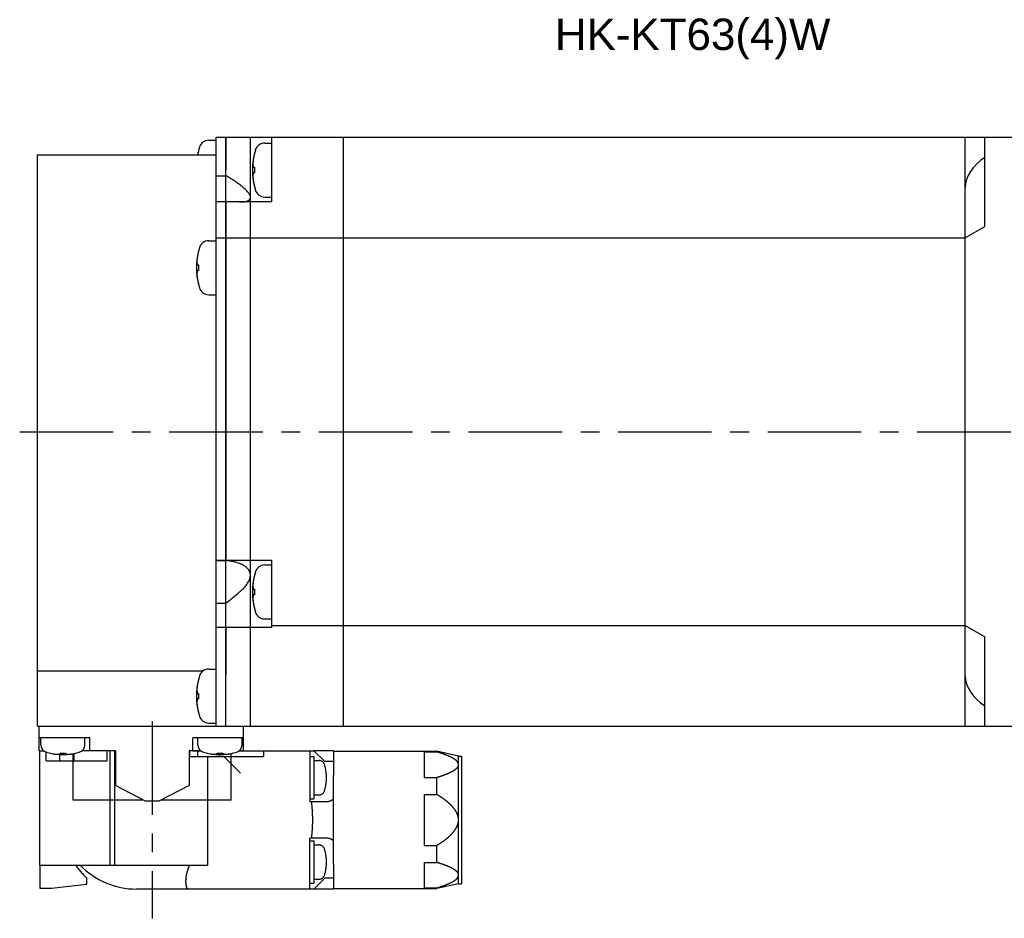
# Model space of a CAD drawing. Header units: millimetres. Extents: x 49 to 413, y 202 to 294.
# Tile 2 of 3: x 164 to 264, y 202 to 294. Entities that reach past the tile are written whole.
import ezdxf

# ---------------------------------------------------------------- set-up
doc = ezdxf.new("R2010")
doc.units = ezdxf.units.MM
doc.linetypes.add('CENTER', pattern=[50.8, 31.75, -6.35, 6.35, -6.35])
doc.linetypes.add('PHANTOM', pattern=[63.5, 31.75, -6.35, 6.35, -6.35, 6.35, -6.35])
for name, color, linetype in [('CTR', 2, 'CENTER'), ('PHANTOM', 3, 'PHANTOM'), ('TEXT', 5, 'Continuous')]:
    doc.layers.add(name, color=color, linetype=linetype)
doc.styles.get("Standard").update_dxf_attribs({"font": 'arial.ttf'})

msp = doc.modelspace()

# ---------------------------------------------------------------- linework, layer by layer
for p, q in [((183.8, 222), (183.8, 282)), ((183.8, 282), (187.3, 282)), ((184.8, 282), (184.8, 278.65)), ((184.8, 222), (184.8, 282)), ((187.3, 227.25), (187.3, 282)), ((187.3, 282), (196.8, 282)), ((189.5, 275.4), (189.5, 282)), ((196.8, 222), (196.8, 282)), ((196.8, 282), (269.1, 282)), ((260.1, 222), (260.1, 282)), ((262.1, 272.9), (262.1, 282)), ((183.06, 281.69), (183.8, 281.69)), ((188.76, 281.4), (189.5, 281.4)), ((165.6, 222), (165.6, 280.2)), ((165.6, 280.2), (183.8, 280.2)), ((182.02, 280.69), (182.02, 280.67)), ((187.72, 280.4), (187.72, 280.37)), ((187.6, 278.93), (187.72, 278.93)), ((187.72, 278.93), (187.72, 278.37)), ((183.8, 278.08), (184.8, 278.08)), ((187.3, 275.4), (187.3, 278.65)), ((187.72, 278.37), (187.6, 278.37)), ((187.72, 276.92), (187.72, 276.9)), ((188.76, 275.9), (189.5, 275.9)), ((187.3, 275.4), (183.8, 275.4)), ((184.8, 275.4), (184.8, 238.92)), ((189.5, 275.4), (187.3, 275.4)), ((260.1, 271.75), (262.1, 272.9)), ((183.06, 271.45), (183.8, 271.45)), ((183.8, 271.75), (260.1, 271.75)), ((182.02, 270.45), (182.02, 270.43)), ((181.9, 268.98), (182.02, 268.98)), ((182.02, 268.98), (182.02, 268.42)), ((182.02, 268.42), (181.9, 268.42)), ((182.02, 266.98), (182.02, 266.95)), ((183.06, 265.95), (183.8, 265.95)), ((183.8, 238.92), (187.3, 238.92)), ((183.8, 238.87), (184.8, 238.87)), ((187.3, 235.67), (187.3, 238.92)), ((187.3, 238.92), (189.5, 238.92)), ((189.5, 232.06), (189.5, 238.92)), ((188.76, 238.42), (189.5, 238.42)), ((187.72, 237.42), (187.72, 237.4)), ((187.6, 235.95), (187.72, 235.95)), ((187.72, 235.95), (187.72, 235.39)), ((187.72, 235.39), (187.6, 235.39)), ((183.8, 234.53), (184.8, 234.53)), ((187.72, 233.94), (187.72, 233.92)), ((188.76, 232.92), (189.5, 232.92)), ((187.3, 232.06), (183.8, 232.06)), ((184.8, 232.06), (184.8, 227.25)), ((189.5, 232.06), (187.3, 232.06)), ((189.5, 232.25), (196.8, 232.25)), ((196.8, 232.25), (260.1, 232.25)), ((260.1, 232.25), (262.1, 231.1)), ((262.1, 222), (262.1, 231.1)), ((183.06, 227.81), (183.8, 227.81)), ((165.6, 227.63), (182.5, 227.63)), ((182.02, 226.81), (182.02, 226.79)), ((187.3, 222), (187.3, 227.25)), ((181.9, 225.34), (182.02, 225.34)), ((182.02, 224.78), (181.9, 224.78)), ((182.02, 225.34), (182.02, 224.78)), ((182.02, 223.33), (182.02, 223.31)), ((165.6, 222), (269.1, 222)), ((165.8, 219.5), (165.8, 222)), ((183.06, 222.31), (183.8, 222.31)), ((186.6, 219.5), (186.6, 222)), ((170.95, 220.8), (165.8, 220.8)), ((165.95, 220.11), (165.95, 220.8)), ((170.45, 220.11), (170.45, 220.8)), ((170.95, 219.5), (170.95, 220.8)), ((181.45, 219.5), (181.45, 220.8)), ((186.6, 220.8), (181.45, 220.8)), ((181.95, 220.11), (181.95, 220.8)), ((186.45, 220.11), (186.45, 220.8)), ((165.8, 219.5), (166.23, 219.5)), ((166.9, 219.24), (166.93, 219.24)), ((167.92, 219.15), (167.92, 219.24)), ((167.92, 219.24), (168.48, 219.24)), ((168.48, 219.24), (168.48, 219.15)), ((169.25, 214.45), (169.25, 219.2)), ((169.47, 219.24), (169.5, 219.24)), ((173.55, 219.5), (170.17, 219.5)), ((173.55, 219.5), (173.55, 215.96)), ((181.05, 219.5), (181.05, 215.96)), ((182.23, 219.5), (181.05, 219.5)), ((182.9, 219.24), (182.93, 219.24)), ((183.92, 219.15), (183.92, 219.24)), ((183.92, 219.24), (184.48, 219.24)), ((184.48, 219.24), (184.48, 219.15)), ((185.35, 214.45), (185.35, 219.21)), ((185.47, 219.24), (185.5, 219.24)), ((186.6, 219.5), (186.17, 219.5)), ((176.61, 214.35), (173.55, 215.96)), ((181.05, 215.96), (177.99, 214.35)), ((176.42, 214.45), (169.25, 214.45)), ((177.99, 214.35), (176.61, 214.35)), ((185.35, 214.45), (178.18, 214.45))]:
    msp.add_line(p, q)
for centre, radius, start, end in [((188.8, 278.94), 7, 163.0422, 169.6373), ((183.06, 280.69), 1, 90, 163.0422), ((188.76, 280.4), 1, 90, 163.0422), ((188.8, 278.94), 6.99, 165.7013, 169.6351), ((194.5, 278.65), 7, 163.0422, 196.9578), ((194.5, 278.65), 6.99, 165.7013, 170.3879), ((194.5, 278.65), 6.99, 189.6121, 194.2987), ((188.76, 276.9), 1, 196.9578, 270), ((183.06, 270.45), 1, 90, 163.0422), ((188.8, 268.7), 7, 163.0422, 196.9578), ((188.8, 268.7), 6.99, 165.7013, 170.3879), ((188.8, 268.7), 6.99, 189.6121, 194.2987), ((183.06, 266.95), 1, 196.9578, 270), ((194.5, 235.67), 7, 163.0422, 196.9578), ((188.76, 237.42), 1, 90, 163.0422), ((194.5, 235.67), 6.99, 165.7013, 170.3879), ((133.08, 299.04), 82.69, 308.719, 309.9705), ((194.5, 235.67), 6.99, 189.6121, 194.2987), ((188.76, 233.92), 1, 196.9578, 270), ((183.06, 226.81), 1, 90, 163.0422), ((188.8, 225.06), 7, 163.0422, 196.9578), ((188.8, 225.06), 6.99, 165.7013, 170.3879), ((188.8, 225.06), 6.99, 189.6121, 194.2987), ((183.06, 223.31), 1, 196.9578, 270), ((166.75, 220.11), 0.8, 180, 253.8086), ((169.65, 220.11), 0.8, 286.1914, 0), ((182.75, 220.11), 0.8, 180, 253.8086), ((185.65, 220.11), 0.8, 286.1914, 0), ((168.2, 225.1), 6, 253.8086, 286.1914), ((168.2, 225.1), 5.99, 257.7714, 263.1989), ((168.2, 225.1), 5.99, 276.8011, 282.2286), ((184.2, 225.1), 6, 253.8086, 286.1914), ((184.2, 225.1), 5.99, 257.7714, 263.1989), ((184.2, 225.1), 5.99, 276.8011, 282.2286)]:
    msp.add_arc(centre, radius, start, end)
for centre, start_param, end_param in [((268.76, 276.75), 2.44777, 3.119119), ((268.76, 227.25), -3.119119, -2.44777)]:
    msp.add_ellipse(centre, major_axis=(8.66, 0), ratio=0.57735, start_param=start_param, end_param=end_param)
for points, knots in [([(187.6, 279.81), (187.6, 279.79), (187.6, 279.76), (187.59, 279.72), (187.59, 279.7), (187.59, 279.69), (187.59, 279.67), (187.58, 279.66), (187.58, 279.65), (187.58, 279.64), (187.58, 279.64), (187.58, 279.63), (187.58, 279.62), (187.58, 279.6), (187.58, 279.58), (187.57, 279.56), (187.57, 279.55), (187.57, 279.55), (187.57, 279.54), (187.57, 279.54), (187.57, 279.53), (187.57, 279.52), (187.57, 279.51), (187.57, 279.49), (187.57, 279.48), (187.57, 279.47), (187.56, 279.46), (187.56, 279.46), (187.56, 279.45), (187.56, 279.44), (187.56, 279.42), (187.56, 279.4), (187.56, 279.39), (187.56, 279.37), (187.56, 279.35), (187.56, 279.31), (187.55, 279.28), (187.55, 279.25)], [0, 0, 0, 0, 0.125, 0.1875, 0.21875, 0.25, 0.28125, 0.3125, 0.328125, 0.335938, 0.34375, 0.359375, 0.375, 0.40625, 0.4375, 0.46875, 0.484375, 0.492188, 0.5, 0.507812, 0.515625, 0.53125, 0.5625, 0.59375, 0.625, 0.640625, 0.65625, 0.664062, 0.671875, 0.6875, 0.71875, 0.75, 0.78125, 0.8125, 0.84375, 0.875, 1, 1, 1, 1]), ([(187.55, 279.25), (187.55, 279.24), (187.55, 279.22), (187.56, 279.2), (187.56, 279.18), (187.56, 279.17), (187.56, 279.16), (187.56, 279.16), (187.56, 279.15), (187.56, 279.15), (187.56, 279.14), (187.56, 279.14), (187.56, 279.13), (187.57, 279.12), (187.57, 279.11), (187.57, 279.1), (187.57, 279.09), (187.57, 279.09), (187.57, 279.08), (187.57, 279.07), (187.57, 279.07), (187.58, 279.06), (187.58, 279.05), (187.58, 279.05), (187.58, 279.04), (187.58, 279.04), (187.58, 279.03), (187.58, 279.03), (187.58, 279.01), (187.59, 278.99), (187.6, 278.96), (187.6, 278.94), (187.6, 278.93)], [0, 0, 0, 0, 0.125, 0.1875, 0.25, 0.28125, 0.3125, 0.328125, 0.335938, 0.34375, 0.359375, 0.375, 0.40625, 0.4375, 0.46875, 0.484375, 0.5, 0.515625, 0.53125, 0.5625, 0.59375, 0.625, 0.640625, 0.65625, 0.664062, 0.671875, 0.6875, 0.71875, 0.75, 0.8125, 0.875, 1, 1, 1, 1]), ([(187.3, 275.87), (187.3, 275.92), (187.29, 275.99), (187.25, 276.08), (187.21, 276.18), (187.13, 276.31), (187.01, 276.45), (186.87, 276.6), (186.71, 276.75), (186.55, 276.89), (186.31, 277.09), (186, 277.32), (185.61, 277.58), (185.21, 277.84), (184.94, 278), (184.8, 278.08)], [0, 0, 0, 0, 0.03949, 0.061506, 0.085061, 0.136424, 0.192608, 0.252481, 0.315092, 0.379735, 0.445893, 0.581335, 0.719491, 0.859263, 1, 1, 1, 1]), ([(187.6, 278.37), (187.6, 278.35), (187.6, 278.33), (187.59, 278.31), (187.59, 278.3), (187.59, 278.28), (187.58, 278.28), (187.58, 278.27), (187.58, 278.27), (187.58, 278.26), (187.58, 278.26), (187.58, 278.25), (187.58, 278.24), (187.58, 278.23), (187.57, 278.22), (187.57, 278.21), (187.57, 278.21), (187.57, 278.2), (187.57, 278.2), (187.57, 278.19), (187.57, 278.18), (187.57, 278.17), (187.57, 278.17), (187.56, 278.16), (187.56, 278.16), (187.56, 278.16), (187.56, 278.15), (187.56, 278.14), (187.56, 278.13), (187.56, 278.11), (187.56, 278.08), (187.55, 278.06), (187.55, 278.04)], [0, 0, 0, 0, 0.125, 0.1875, 0.25, 0.28125, 0.3125, 0.328125, 0.335938, 0.34375, 0.359375, 0.375, 0.40625, 0.4375, 0.46875, 0.484375, 0.5, 0.515625, 0.53125, 0.5625, 0.59375, 0.625, 0.640625, 0.65625, 0.664062, 0.671875, 0.6875, 0.71875, 0.75, 0.8125, 0.875, 1, 1, 1, 1]), ([(187.55, 278.04), (187.55, 278.02), (187.55, 277.99), (187.56, 277.95), (187.56, 277.93), (187.56, 277.91), (187.56, 277.9), (187.56, 277.89), (187.56, 277.88), (187.56, 277.87), (187.56, 277.86), (187.56, 277.86), (187.56, 277.84), (187.56, 277.83), (187.57, 277.81), (187.57, 277.79), (187.57, 277.78), (187.57, 277.77), (187.57, 277.77), (187.57, 277.76), (187.57, 277.76), (187.57, 277.75), (187.57, 277.74), (187.57, 277.72), (187.58, 277.71), (187.58, 277.7), (187.58, 277.69), (187.58, 277.69), (187.58, 277.68), (187.58, 277.67), (187.58, 277.65), (187.58, 277.63), (187.59, 277.61), (187.59, 277.59), (187.59, 277.57), (187.6, 277.53), (187.6, 277.5), (187.6, 277.48)], [0, 0, 0, 0, 0.125, 0.1875, 0.21875, 0.25, 0.28125, 0.3125, 0.328125, 0.335938, 0.34375, 0.359375, 0.375, 0.40625, 0.4375, 0.46875, 0.484375, 0.492188, 0.5, 0.507812, 0.515625, 0.53125, 0.5625, 0.59375, 0.625, 0.640625, 0.65625, 0.664062, 0.671875, 0.6875, 0.71875, 0.75, 0.78125, 0.8125, 0.84375, 0.875, 1, 1, 1, 1]), ([(186.2, 275.4), (186.26, 275.4), (186.4, 275.4), (186.59, 275.41), (186.77, 275.44), (186.94, 275.48), (187.06, 275.53), (187.15, 275.59), (187.2, 275.63), (187.24, 275.68), (187.28, 275.74), (187.3, 275.81), (187.3, 275.85), (187.3, 275.87)], [0, 0, 0, 0, 0.154494, 0.302375, 0.442209, 0.572323, 0.691128, 0.746176, 0.798541, 0.848843, 0.898164, 0.947996, 1, 1, 1, 1]), ([(181.9, 269.87), (181.9, 269.85), (181.9, 269.82), (181.89, 269.78), (181.89, 269.76), (181.89, 269.75), (181.89, 269.73), (181.88, 269.72), (181.88, 269.71), (181.88, 269.7), (181.88, 269.7), (181.88, 269.69), (181.88, 269.68), (181.88, 269.66), (181.88, 269.64), (181.87, 269.62), (181.87, 269.61), (181.87, 269.61), (181.87, 269.6), (181.87, 269.6), (181.87, 269.59), (181.87, 269.58), (181.87, 269.57), (181.87, 269.55), (181.87, 269.54), (181.87, 269.53), (181.86, 269.52), (181.86, 269.52), (181.86, 269.51), (181.86, 269.5), (181.86, 269.48), (181.86, 269.46), (181.86, 269.44), (181.86, 269.42), (181.86, 269.41), (181.86, 269.37), (181.85, 269.33), (181.85, 269.31)], [0, 0, 0, 0, 0.125, 0.1875, 0.21875, 0.25, 0.28125, 0.3125, 0.328125, 0.335938, 0.34375, 0.359375, 0.375, 0.40625, 0.4375, 0.46875, 0.484375, 0.492188, 0.5, 0.507812, 0.515625, 0.53125, 0.5625, 0.59375, 0.625, 0.640625, 0.65625, 0.664062, 0.671875, 0.6875, 0.71875, 0.75, 0.78125, 0.8125, 0.84375, 0.875, 1, 1, 1, 1]), ([(181.85, 269.31), (181.85, 269.3), (181.85, 269.28), (181.86, 269.25), (181.86, 269.24), (181.86, 269.23), (181.86, 269.22), (181.86, 269.21), (181.86, 269.21), (181.86, 269.21), (181.86, 269.2), (181.86, 269.2), (181.86, 269.19), (181.87, 269.17), (181.87, 269.17), (181.87, 269.16), (181.87, 269.15), (181.87, 269.15), (181.87, 269.14), (181.87, 269.13), (181.87, 269.12), (181.88, 269.12), (181.88, 269.11), (181.88, 269.11), (181.88, 269.1), (181.88, 269.1), (181.88, 269.09), (181.88, 269.08), (181.88, 269.07), (181.89, 269.05), (181.9, 269.02), (181.9, 269), (181.9, 268.98)], [0, 0, 0, 0, 0.125, 0.1875, 0.25, 0.28125, 0.3125, 0.328125, 0.335938, 0.34375, 0.359375, 0.375, 0.40625, 0.4375, 0.46875, 0.484375, 0.5, 0.515625, 0.53125, 0.5625, 0.59375, 0.625, 0.640625, 0.65625, 0.664062, 0.671875, 0.6875, 0.71875, 0.75, 0.8125, 0.875, 1, 1, 1, 1]), ([(181.9, 268.42), (181.9, 268.41), (181.9, 268.39), (181.89, 268.37), (181.89, 268.36), (181.89, 268.34), (181.88, 268.34), (181.88, 268.33), (181.88, 268.33), (181.88, 268.32), (181.88, 268.32), (181.88, 268.31), (181.88, 268.3), (181.88, 268.29), (181.87, 268.28), (181.87, 268.27), (181.87, 268.27), (181.87, 268.26), (181.87, 268.26), (181.87, 268.25), (181.87, 268.24), (181.87, 268.23), (181.87, 268.23), (181.86, 268.22), (181.86, 268.22), (181.86, 268.22), (181.86, 268.21), (181.86, 268.2), (181.86, 268.19), (181.86, 268.17), (181.86, 268.14), (181.85, 268.11), (181.85, 268.1)], [0, 0, 0, 0, 0.125, 0.1875, 0.25, 0.28125, 0.3125, 0.328125, 0.335938, 0.34375, 0.359375, 0.375, 0.40625, 0.4375, 0.46875, 0.484375, 0.5, 0.515625, 0.53125, 0.5625, 0.59375, 0.625, 0.640625, 0.65625, 0.664062, 0.671875, 0.6875, 0.71875, 0.75, 0.8125, 0.875, 1, 1, 1, 1]), ([(181.85, 268.1), (181.85, 268.08), (181.85, 268.05), (181.86, 268.01), (181.86, 267.99), (181.86, 267.97), (181.86, 267.96), (181.86, 267.94), (181.86, 267.94), (181.86, 267.93), (181.86, 267.92), (181.86, 267.92), (181.86, 267.9), (181.86, 267.89), (181.87, 267.87), (181.87, 267.85), (181.87, 267.84), (181.87, 267.83), (181.87, 267.83), (181.87, 267.82), (181.87, 267.82), (181.87, 267.81), (181.87, 267.8), (181.87, 267.78), (181.88, 267.77), (181.88, 267.76), (181.88, 267.75), (181.88, 267.74), (181.88, 267.74), (181.88, 267.73), (181.88, 267.71), (181.88, 267.69), (181.89, 267.67), (181.89, 267.65), (181.89, 267.63), (181.9, 267.59), (181.9, 267.56), (181.9, 267.54)], [0, 0, 0, 0, 0.125, 0.1875, 0.21875, 0.25, 0.28125, 0.3125, 0.328125, 0.335938, 0.34375, 0.359375, 0.375, 0.40625, 0.4375, 0.46875, 0.484375, 0.492188, 0.5, 0.507812, 0.515625, 0.53125, 0.5625, 0.59375, 0.625, 0.640625, 0.65625, 0.664062, 0.671875, 0.6875, 0.71875, 0.75, 0.78125, 0.8125, 0.84375, 0.875, 1, 1, 1, 1]), ([(187.3, 237.37), (187.3, 237.44), (187.29, 237.57), (187.23, 237.76), (187.13, 237.92), (187.01, 238.07), (186.87, 238.2), (186.72, 238.31), (186.55, 238.41), (186.31, 238.53), (186, 238.64), (185.61, 238.75), (185.21, 238.82), (184.94, 238.86), (184.8, 238.87)], [0, 0, 0, 0, 0.063563, 0.124883, 0.184954, 0.244648, 0.304534, 0.364902, 0.425885, 0.487514, 0.61258, 0.739897, 0.869128, 1, 1, 1, 1]), ([(186.2, 235.67), (186.34, 235.79), (186.54, 235.97), (186.78, 236.23), (186.95, 236.44), (187.09, 236.66), (187.2, 236.89), (187.28, 237.13), (187.3, 237.29), (187.3, 237.37)], [0, 0, 0, 0, 0.259735, 0.38902, 0.517285, 0.643751, 0.767271, 0.886414, 1, 1, 1, 1]), ([(187.6, 236.84), (187.6, 236.82), (187.6, 236.79), (187.59, 236.75), (187.59, 236.73), (187.59, 236.71), (187.59, 236.7), (187.58, 236.69), (187.58, 236.68), (187.58, 236.67), (187.58, 236.66), (187.58, 236.66), (187.58, 236.64), (187.58, 236.63), (187.58, 236.61), (187.57, 236.59), (187.57, 236.58), (187.57, 236.57), (187.57, 236.57), (187.57, 236.56), (187.57, 236.56), (187.57, 236.55), (187.57, 236.54), (187.57, 236.52), (187.57, 236.51), (187.57, 236.5), (187.56, 236.49), (187.56, 236.49), (187.56, 236.48), (187.56, 236.47), (187.56, 236.45), (187.56, 236.43), (187.56, 236.41), (187.56, 236.39), (187.56, 236.37), (187.56, 236.33), (187.55, 236.3), (187.55, 236.28)], [0, 0, 0, 0, 0.125, 0.1875, 0.21875, 0.25, 0.28125, 0.3125, 0.328125, 0.335938, 0.34375, 0.359375, 0.375, 0.40625, 0.4375, 0.46875, 0.484375, 0.492188, 0.5, 0.507812, 0.515625, 0.53125, 0.5625, 0.59375, 0.625, 0.640625, 0.65625, 0.664062, 0.671875, 0.6875, 0.71875, 0.75, 0.78125, 0.8125, 0.84375, 0.875, 1, 1, 1, 1]), ([(187.55, 236.28), (187.55, 236.26), (187.55, 236.25), (187.56, 236.22), (187.56, 236.21), (187.56, 236.19), (187.56, 236.19), (187.56, 236.18), (187.56, 236.18), (187.56, 236.17), (187.56, 236.17), (187.56, 236.16), (187.56, 236.15), (187.57, 236.14), (187.57, 236.13), (187.57, 236.13), (187.57, 236.12), (187.57, 236.11), (187.57, 236.11), (187.57, 236.1), (187.57, 236.09), (187.58, 236.08), (187.58, 236.08), (187.58, 236.07), (187.58, 236.07), (187.58, 236.07), (187.58, 236.06), (187.58, 236.05), (187.58, 236.04), (187.59, 236.02), (187.6, 235.99), (187.6, 235.97), (187.6, 235.95)], [0, 0, 0, 0, 0.125, 0.1875, 0.25, 0.28125, 0.3125, 0.328125, 0.335938, 0.34375, 0.359375, 0.375, 0.40625, 0.4375, 0.46875, 0.484375, 0.5, 0.515625, 0.53125, 0.5625, 0.59375, 0.625, 0.640625, 0.65625, 0.664062, 0.671875, 0.6875, 0.71875, 0.75, 0.8125, 0.875, 1, 1, 1, 1]), ([(187.6, 235.39), (187.6, 235.38), (187.6, 235.36), (187.59, 235.34), (187.59, 235.32), (187.59, 235.31), (187.58, 235.3), (187.58, 235.3), (187.58, 235.29), (187.58, 235.29), (187.58, 235.29), (187.58, 235.28), (187.58, 235.27), (187.58, 235.26), (187.57, 235.25), (187.57, 235.24), (187.57, 235.23), (187.57, 235.23), (187.57, 235.22), (187.57, 235.22), (187.57, 235.21), (187.57, 235.2), (187.57, 235.19), (187.56, 235.19), (187.56, 235.19), (187.56, 235.18), (187.56, 235.18), (187.56, 235.17), (187.56, 235.15), (187.56, 235.13), (187.56, 235.1), (187.55, 235.08), (187.55, 235.07)], [0, 0, 0, 0, 0.125, 0.1875, 0.25, 0.28125, 0.3125, 0.328125, 0.335938, 0.34375, 0.359375, 0.375, 0.40625, 0.4375, 0.46875, 0.484375, 0.5, 0.515625, 0.53125, 0.5625, 0.59375, 0.625, 0.640625, 0.65625, 0.664062, 0.671875, 0.6875, 0.71875, 0.75, 0.8125, 0.875, 1, 1, 1, 1]), ([(187.55, 235.07), (187.55, 235.05), (187.55, 235.01), (187.56, 234.98), (187.56, 234.96), (187.56, 234.94), (187.56, 234.93), (187.56, 234.91), (187.56, 234.9), (187.56, 234.9), (187.56, 234.89), (187.56, 234.88), (187.56, 234.87), (187.56, 234.85), (187.57, 234.83), (187.57, 234.82), (187.57, 234.81), (187.57, 234.8), (187.57, 234.79), (187.57, 234.79), (187.57, 234.79), (187.57, 234.78), (187.57, 234.76), (187.57, 234.75), (187.58, 234.73), (187.58, 234.72), (187.58, 234.72), (187.58, 234.71), (187.58, 234.71), (187.58, 234.69), (187.58, 234.68), (187.58, 234.66), (187.59, 234.64), (187.59, 234.62), (187.59, 234.6), (187.6, 234.56), (187.6, 234.53), (187.6, 234.5)], [0, 0, 0, 0, 0.125, 0.1875, 0.21875, 0.25, 0.28125, 0.3125, 0.328125, 0.335938, 0.34375, 0.359375, 0.375, 0.40625, 0.4375, 0.46875, 0.484375, 0.492188, 0.5, 0.507812, 0.515625, 0.53125, 0.5625, 0.59375, 0.625, 0.640625, 0.65625, 0.664062, 0.671875, 0.6875, 0.71875, 0.75, 0.78125, 0.8125, 0.84375, 0.875, 1, 1, 1, 1]), ([(181.9, 226.23), (181.9, 226.21), (181.9, 226.17), (181.89, 226.14), (181.89, 226.12), (181.89, 226.1), (181.89, 226.09), (181.88, 226.07), (181.88, 226.06), (181.88, 226.06), (181.88, 226.05), (181.88, 226.04), (181.88, 226.03), (181.88, 226.01), (181.88, 225.99), (181.87, 225.98), (181.87, 225.97), (181.87, 225.96), (181.87, 225.95), (181.87, 225.95), (181.87, 225.95), (181.87, 225.94), (181.87, 225.92), (181.87, 225.91), (181.87, 225.89), (181.87, 225.88), (181.86, 225.88), (181.86, 225.87), (181.86, 225.87), (181.86, 225.85), (181.86, 225.84), (181.86, 225.82), (181.86, 225.8), (181.86, 225.78), (181.86, 225.76), (181.86, 225.72), (181.85, 225.69), (181.85, 225.66)], [0, 0, 0, 0, 0.125, 0.1875, 0.21875, 0.25, 0.28125, 0.3125, 0.328125, 0.335938, 0.34375, 0.359375, 0.375, 0.40625, 0.4375, 0.46875, 0.484375, 0.492188, 0.5, 0.507812, 0.515625, 0.53125, 0.5625, 0.59375, 0.625, 0.640625, 0.65625, 0.664062, 0.671875, 0.6875, 0.71875, 0.75, 0.78125, 0.8125, 0.84375, 0.875, 1, 1, 1, 1]), ([(181.85, 225.66), (181.85, 225.65), (181.85, 225.63), (181.86, 225.61), (181.86, 225.59), (181.86, 225.58), (181.86, 225.57), (181.86, 225.57), (181.86, 225.57), (181.86, 225.56), (181.86, 225.56), (181.86, 225.55), (181.86, 225.54), (181.87, 225.53), (181.87, 225.52), (181.87, 225.51), (181.87, 225.51), (181.87, 225.5), (181.87, 225.5), (181.87, 225.49), (181.87, 225.48), (181.88, 225.47), (181.88, 225.47), (181.88, 225.46), (181.88, 225.46), (181.88, 225.45), (181.88, 225.45), (181.88, 225.44), (181.88, 225.42), (181.89, 225.4), (181.9, 225.38), (181.9, 225.35), (181.9, 225.34)], [0, 0, 0, 0, 0.125, 0.1875, 0.25, 0.28125, 0.3125, 0.328125, 0.335938, 0.34375, 0.359375, 0.375, 0.40625, 0.4375, 0.46875, 0.484375, 0.5, 0.515625, 0.53125, 0.5625, 0.59375, 0.625, 0.640625, 0.65625, 0.664062, 0.671875, 0.6875, 0.71875, 0.75, 0.8125, 0.875, 1, 1, 1, 1]), ([(181.9, 224.78), (181.9, 224.77), (181.9, 224.75), (181.89, 224.72), (181.89, 224.71), (181.89, 224.7), (181.88, 224.69), (181.88, 224.68), (181.88, 224.68), (181.88, 224.68), (181.88, 224.67), (181.88, 224.67), (181.88, 224.66), (181.88, 224.64), (181.87, 224.63), (181.87, 224.63), (181.87, 224.62), (181.87, 224.62), (181.87, 224.61), (181.87, 224.6), (181.87, 224.59), (181.87, 224.59), (181.87, 224.58), (181.86, 224.58), (181.86, 224.57), (181.86, 224.57), (181.86, 224.56), (181.86, 224.55), (181.86, 224.54), (181.86, 224.52), (181.86, 224.49), (181.85, 224.47), (181.85, 224.45)], [0, 0, 0, 0, 0.125, 0.1875, 0.25, 0.28125, 0.3125, 0.328125, 0.335938, 0.34375, 0.359375, 0.375, 0.40625, 0.4375, 0.46875, 0.484375, 0.5, 0.515625, 0.53125, 0.5625, 0.59375, 0.625, 0.640625, 0.65625, 0.664062, 0.671875, 0.6875, 0.71875, 0.75, 0.8125, 0.875, 1, 1, 1, 1]), ([(181.85, 224.45), (181.85, 224.43), (181.85, 224.4), (181.86, 224.36), (181.86, 224.34), (181.86, 224.33), (181.86, 224.31), (181.86, 224.3), (181.86, 224.29), (181.86, 224.28), (181.86, 224.28), (181.86, 224.27), (181.86, 224.26), (181.86, 224.24), (181.87, 224.22), (181.87, 224.2), (181.87, 224.19), (181.87, 224.19), (181.87, 224.18), (181.87, 224.18), (181.87, 224.17), (181.87, 224.16), (181.87, 224.15), (181.87, 224.13), (181.88, 224.12), (181.88, 224.11), (181.88, 224.1), (181.88, 224.1), (181.88, 224.09), (181.88, 224.08), (181.88, 224.06), (181.88, 224.04), (181.89, 224.03), (181.89, 224.01), (181.89, 223.99), (181.9, 223.95), (181.9, 223.92), (181.9, 223.89)], [0, 0, 0, 0, 0.125, 0.1875, 0.21875, 0.25, 0.28125, 0.3125, 0.328125, 0.335938, 0.34375, 0.359375, 0.375, 0.40625, 0.4375, 0.46875, 0.484375, 0.492188, 0.5, 0.507812, 0.515625, 0.53125, 0.5625, 0.59375, 0.625, 0.640625, 0.65625, 0.664062, 0.671875, 0.6875, 0.71875, 0.75, 0.78125, 0.8125, 0.84375, 0.875, 1, 1, 1, 1]), ([(167.49, 219.15), (167.49, 219.15), (167.5, 219.15), (167.51, 219.15), (167.52, 219.15), (167.52, 219.15), (167.52, 219.15), (167.53, 219.15), (167.53, 219.15), (167.53, 219.14), (167.54, 219.14), (167.55, 219.14), (167.56, 219.14), (167.57, 219.14), (167.58, 219.14), (167.58, 219.14), (167.58, 219.14), (167.59, 219.14), (167.59, 219.14), (167.6, 219.14), (167.6, 219.14), (167.61, 219.14), (167.61, 219.14), (167.61, 219.14), (167.62, 219.14), (167.62, 219.14), (167.62, 219.14), (167.63, 219.14), (167.64, 219.14), (167.65, 219.14), (167.66, 219.14), (167.66, 219.14), (167.67, 219.14), (167.67, 219.14), (167.67, 219.14), (167.68, 219.14), (167.68, 219.14), (167.69, 219.13), (167.7, 219.13), (167.7, 219.13), (167.7, 219.13), (167.71, 219.13), (167.71, 219.13), (167.72, 219.13), (167.72, 219.13), (167.73, 219.13), (167.75, 219.13), (167.76, 219.13), (167.76, 219.13)], [0, 0, 0, 0, 0.0625, 0.09375, 0.125, 0.140625, 0.15625, 0.164062, 0.171875, 0.1875, 0.21875, 0.25, 0.28125, 0.3125, 0.328125, 0.335938, 0.34375, 0.359375, 0.375, 0.40625, 0.4375, 0.46875, 0.484375, 0.492188, 0.5, 0.507812, 0.515625, 0.53125, 0.5625, 0.59375, 0.625, 0.640625, 0.65625, 0.664062, 0.671875, 0.6875, 0.71875, 0.75, 0.78125, 0.8125, 0.828125, 0.835938, 0.84375, 0.859375, 0.875, 0.90625, 0.9375, 1, 1, 1, 1]), ([(167.76, 219.13), (167.77, 219.13), (167.77, 219.13), (167.78, 219.13), (167.78, 219.13), (167.78, 219.13), (167.79, 219.13), (167.79, 219.13), (167.8, 219.13), (167.81, 219.13), (167.81, 219.14), (167.81, 219.14), (167.82, 219.14), (167.82, 219.14), (167.82, 219.14), (167.83, 219.14), (167.83, 219.14), (167.83, 219.14), (167.84, 219.14), (167.84, 219.14), (167.84, 219.14), (167.85, 219.14), (167.85, 219.14), (167.86, 219.14), (167.86, 219.14), (167.87, 219.14), (167.87, 219.14), (167.87, 219.14), (167.88, 219.14), (167.88, 219.14), (167.88, 219.14), (167.89, 219.14), (167.89, 219.14), (167.89, 219.14), (167.9, 219.15), (167.91, 219.15), (167.92, 219.15), (167.92, 219.15)], [0, 0, 0, 0, 0.0625, 0.125, 0.15625, 0.171875, 0.1875, 0.21875, 0.25, 0.28125, 0.3125, 0.328125, 0.34375, 0.375, 0.40625, 0.4375, 0.46875, 0.484375, 0.5, 0.515625, 0.53125, 0.5625, 0.59375, 0.625, 0.65625, 0.671875, 0.6875, 0.71875, 0.75, 0.78125, 0.8125, 0.828125, 0.84375, 0.859375, 0.875, 0.9375, 1, 1, 1, 1]), ([(168.48, 219.15), (168.48, 219.15), (168.49, 219.15), (168.49, 219.15), (168.5, 219.15), (168.5, 219.15), (168.51, 219.14), (168.51, 219.14), (168.52, 219.14), (168.52, 219.14), (168.53, 219.14), (168.53, 219.14), (168.53, 219.14), (168.54, 219.14), (168.54, 219.14), (168.54, 219.14), (168.55, 219.14), (168.55, 219.14), (168.55, 219.14), (168.56, 219.14), (168.56, 219.14), (168.56, 219.14), (168.57, 219.14), (168.58, 219.14), (168.58, 219.14), (168.58, 219.14), (168.59, 219.14), (168.59, 219.14), (168.59, 219.13), (168.6, 219.13), (168.6, 219.13), (168.6, 219.13), (168.61, 219.13), (168.61, 219.13), (168.62, 219.13), (168.62, 219.13), (168.63, 219.13), (168.64, 219.13)], [0, 0, 0, 0, 0.0625, 0.125, 0.15625, 0.171875, 0.1875, 0.21875, 0.25, 0.28125, 0.3125, 0.328125, 0.34375, 0.375, 0.40625, 0.4375, 0.46875, 0.484375, 0.5, 0.515625, 0.53125, 0.5625, 0.59375, 0.625, 0.65625, 0.671875, 0.6875, 0.71875, 0.75, 0.78125, 0.8125, 0.828125, 0.84375, 0.859375, 0.875, 0.9375, 1, 1, 1, 1]), ([(168.64, 219.13), (168.64, 219.13), (168.65, 219.13), (168.66, 219.13), (168.66, 219.13), (168.67, 219.13), (168.67, 219.13), (168.67, 219.13), (168.68, 219.13), (168.68, 219.13), (168.69, 219.13), (168.7, 219.13), (168.71, 219.13), (168.72, 219.14), (168.72, 219.14), (168.73, 219.14), (168.73, 219.14), (168.73, 219.14), (168.74, 219.14), (168.74, 219.14), (168.75, 219.14), (168.76, 219.14), (168.76, 219.14), (168.76, 219.14), (168.76, 219.14), (168.77, 219.14), (168.77, 219.14), (168.78, 219.14), (168.78, 219.14), (168.79, 219.14), (168.8, 219.14), (168.81, 219.14), (168.81, 219.14), (168.82, 219.14), (168.82, 219.14), (168.82, 219.14), (168.83, 219.14), (168.84, 219.14), (168.84, 219.14), (168.85, 219.14), (168.85, 219.14), (168.85, 219.14), (168.86, 219.14), (168.86, 219.14), (168.87, 219.15), (168.88, 219.15), (168.89, 219.15), (168.9, 219.15), (168.91, 219.15)], [0, 0, 0, 0, 0.0625, 0.09375, 0.125, 0.140625, 0.15625, 0.164062, 0.171875, 0.1875, 0.21875, 0.25, 0.28125, 0.3125, 0.328125, 0.335938, 0.34375, 0.359375, 0.375, 0.40625, 0.4375, 0.46875, 0.484375, 0.492188, 0.5, 0.507812, 0.515625, 0.53125, 0.5625, 0.59375, 0.625, 0.640625, 0.65625, 0.664062, 0.671875, 0.6875, 0.71875, 0.75, 0.78125, 0.8125, 0.828125, 0.835938, 0.84375, 0.859375, 0.875, 0.90625, 0.9375, 1, 1, 1, 1]), ([(183.49, 219.15), (183.49, 219.15), (183.5, 219.15), (183.51, 219.15), (183.52, 219.15), (183.52, 219.15), (183.52, 219.15), (183.53, 219.15), (183.53, 219.15), (183.53, 219.14), (183.54, 219.14), (183.55, 219.14), (183.56, 219.14), (183.57, 219.14), (183.58, 219.14), (183.58, 219.14), (183.58, 219.14), (183.59, 219.14), (183.59, 219.14), (183.6, 219.14), (183.6, 219.14), (183.61, 219.14), (183.61, 219.14), (183.61, 219.14), (183.62, 219.14), (183.62, 219.14), (183.62, 219.14), (183.63, 219.14), (183.64, 219.14), (183.65, 219.14), (183.66, 219.14), (183.66, 219.14), (183.67, 219.14), (183.67, 219.14), (183.67, 219.14), (183.68, 219.14), (183.68, 219.14), (183.69, 219.13), (183.7, 219.13), (183.7, 219.13), (183.7, 219.13), (183.71, 219.13), (183.71, 219.13), (183.72, 219.13), (183.72, 219.13), (183.73, 219.13), (183.75, 219.13), (183.76, 219.13), (183.76, 219.13)], [0, 0, 0, 0, 0.0625, 0.09375, 0.125, 0.140625, 0.15625, 0.164062, 0.171875, 0.1875, 0.21875, 0.25, 0.28125, 0.3125, 0.328125, 0.335938, 0.34375, 0.359375, 0.375, 0.40625, 0.4375, 0.46875, 0.484375, 0.492188, 0.5, 0.507812, 0.515625, 0.53125, 0.5625, 0.59375, 0.625, 0.640625, 0.65625, 0.664062, 0.671875, 0.6875, 0.71875, 0.75, 0.78125, 0.8125, 0.828125, 0.835938, 0.84375, 0.859375, 0.875, 0.90625, 0.9375, 1, 1, 1, 1]), ([(183.76, 219.13), (183.77, 219.13), (183.77, 219.13), (183.78, 219.13), (183.78, 219.13), (183.78, 219.13), (183.79, 219.13), (183.79, 219.13), (183.8, 219.13), (183.81, 219.13), (183.81, 219.14), (183.81, 219.14), (183.82, 219.14), (183.82, 219.14), (183.82, 219.14), (183.83, 219.14), (183.83, 219.14), (183.83, 219.14), (183.84, 219.14), (183.84, 219.14), (183.84, 219.14), (183.85, 219.14), (183.85, 219.14), (183.86, 219.14), (183.86, 219.14), (183.87, 219.14), (183.87, 219.14), (183.87, 219.14), (183.88, 219.14), (183.88, 219.14), (183.88, 219.14), (183.89, 219.14), (183.89, 219.14), (183.89, 219.14), (183.9, 219.15), (183.91, 219.15), (183.92, 219.15), (183.92, 219.15)], [0, 0, 0, 0, 0.0625, 0.125, 0.15625, 0.171875, 0.1875, 0.21875, 0.25, 0.28125, 0.3125, 0.328125, 0.34375, 0.375, 0.40625, 0.4375, 0.46875, 0.484375, 0.5, 0.515625, 0.53125, 0.5625, 0.59375, 0.625, 0.65625, 0.671875, 0.6875, 0.71875, 0.75, 0.78125, 0.8125, 0.828125, 0.84375, 0.859375, 0.875, 0.9375, 1, 1, 1, 1]), ([(184.48, 219.15), (184.48, 219.15), (184.49, 219.15), (184.49, 219.15), (184.5, 219.15), (184.5, 219.15), (184.51, 219.14), (184.51, 219.14), (184.52, 219.14), (184.52, 219.14), (184.53, 219.14), (184.53, 219.14), (184.53, 219.14), (184.54, 219.14), (184.54, 219.14), (184.54, 219.14), (184.55, 219.14), (184.55, 219.14), (184.55, 219.14), (184.56, 219.14), (184.56, 219.14), (184.56, 219.14), (184.57, 219.14), (184.58, 219.14), (184.58, 219.14), (184.58, 219.14), (184.59, 219.14), (184.59, 219.14), (184.59, 219.13), (184.6, 219.13), (184.6, 219.13), (184.6, 219.13), (184.61, 219.13), (184.61, 219.13), (184.62, 219.13), (184.62, 219.13), (184.63, 219.13), (184.64, 219.13)], [0, 0, 0, 0, 0.0625, 0.125, 0.15625, 0.171875, 0.1875, 0.21875, 0.25, 0.28125, 0.3125, 0.328125, 0.34375, 0.375, 0.40625, 0.4375, 0.46875, 0.484375, 0.5, 0.515625, 0.53125, 0.5625, 0.59375, 0.625, 0.65625, 0.671875, 0.6875, 0.71875, 0.75, 0.78125, 0.8125, 0.828125, 0.84375, 0.859375, 0.875, 0.9375, 1, 1, 1, 1]), ([(184.64, 219.13), (184.64, 219.13), (184.65, 219.13), (184.66, 219.13), (184.66, 219.13), (184.67, 219.13), (184.67, 219.13), (184.67, 219.13), (184.68, 219.13), (184.68, 219.13), (184.69, 219.13), (184.7, 219.13), (184.71, 219.13), (184.72, 219.14), (184.72, 219.14), (184.73, 219.14), (184.73, 219.14), (184.73, 219.14), (184.74, 219.14), (184.74, 219.14), (184.75, 219.14), (184.76, 219.14), (184.76, 219.14), (184.76, 219.14), (184.76, 219.14), (184.77, 219.14), (184.77, 219.14), (184.78, 219.14), (184.78, 219.14), (184.79, 219.14), (184.8, 219.14), (184.81, 219.14), (184.81, 219.14), (184.82, 219.14), (184.82, 219.14), (184.82, 219.14), (184.83, 219.14), (184.84, 219.14), (184.84, 219.14), (184.85, 219.14), (184.85, 219.14), (184.85, 219.14), (184.86, 219.14), (184.86, 219.14), (184.87, 219.15), (184.88, 219.15), (184.89, 219.15), (184.9, 219.15), (184.91, 219.15)], [0, 0, 0, 0, 0.0625, 0.09375, 0.125, 0.140625, 0.15625, 0.164062, 0.171875, 0.1875, 0.21875, 0.25, 0.28125, 0.3125, 0.328125, 0.335938, 0.34375, 0.359375, 0.375, 0.40625, 0.4375, 0.46875, 0.484375, 0.492188, 0.5, 0.507812, 0.515625, 0.53125, 0.5625, 0.59375, 0.625, 0.640625, 0.65625, 0.664062, 0.671875, 0.6875, 0.71875, 0.75, 0.78125, 0.8125, 0.828125, 0.835938, 0.84375, 0.859375, 0.875, 0.90625, 0.9375, 1, 1, 1, 1])]:
    msp.add_open_spline(points, degree=3, knots=knots)
at = {"layer": 'CTR', "ltscale": 0.3}
for p, q in [((163.8, 252), (300.9, 252)), ((177.3, 222.48), (177.3, 202.42))]:
    msp.add_line(p, q, dxfattribs=at)
at = {"layer": 'PHANTOM'}
for p, q in [((165.85, 207.85), (165.85, 219.5)), ((166.49, 218.45), (166.49, 219.35)), ((167.89, 218.45), (167.89, 219.11)), ((169.34, 218.45), (169.34, 219.21)), ((172.7, 218.45), (172.7, 219.5)), ((172.97, 219.5), (172.97, 207.85)), ((173.5, 207.85), (173.5, 219.5)), ((181.1, 219.5), (181.1, 218.9)), ((181.1, 218.9), (188.65, 218.9)), ((181.45, 219.5), (182.23, 219.5)), ((181.91, 219.5), (181.91, 218.9)), ((182.92, 218.9), (182.92, 207.85)), ((184.13, 219.1), (184.13, 218.9)), ((186.3, 217.2), (184.6, 218.9)), ((186.17, 219.5), (193.78, 219.5)), ((188.65, 219.5), (188.65, 218.9)), ((188.65, 219.5), (193.35, 219.5)), ((193.35, 219.5), (193.35, 214.33)), ((193.35, 218.9), (193.75, 218.9)), ((193.75, 218.9), (193.75, 214.6)), ((193.78, 219.5), (194.88, 218.4)), ((195.75, 219.5), (193.78, 219.5)), ((195.75, 219.5), (195.75, 216.96)), ((195.75, 219.45), (206.29, 219.45)), ((205, 219.38), (205, 216.78)), ((205, 219.38), (206.29, 219.38)), ((206.29, 219.38), (206.29, 219.45)), ((208.5, 218.95), (206.29, 219.45)), ((208.5, 205.95), (208.5, 218.95)), ((208.5, 218.95), (208.8, 218.95)), ((208.8, 218.95), (208.8, 205.95)), ((166.49, 218.45), (172.7, 218.45)), ((193.75, 218.5), (194.28, 218.5)), ((195.75, 218.4), (194.88, 218.4)), ((195.05, 216.75), (195.05, 216.75)), ((195.75, 207.94), (195.75, 216.96)), ((205, 216.78), (206.29, 216.78)), ((206.29, 215.05), (206.29, 216.78)), ((193.75, 215), (194.28, 215)), ((205, 215.05), (205, 209.85)), ((205, 215.05), (206.29, 215.05)), ((193.35, 214.6), (193.75, 214.6)), ((193.35, 214.33), (195.1, 214.33)), ((193.35, 205.4), (193.35, 210.58)), ((195.1, 210.58), (193.35, 210.58)), ((193.35, 210.3), (193.75, 210.3)), ((193.75, 210.3), (193.75, 206)), ((193.75, 209.9), (194.28, 209.9)), ((205, 209.85), (206.29, 209.85)), ((206.29, 208.12), (206.29, 209.85)), ((165.85, 207.85), (165.85, 205.5)), ((165.85, 207.85), (182.92, 207.85)), ((195.05, 208.15), (195.05, 208.15)), ((195.75, 207.94), (195.75, 205.4)), ((205, 208.12), (206.29, 208.12)), ((205, 208.12), (205, 205.52)), ((167.05, 205.5), (170.65, 205.9)), ((170.65, 205.9), (170.65, 206.5)), ((193.35, 206), (193.75, 206)), ((193.75, 206.4), (194.28, 206.4)), ((193.78, 205.4), (194.88, 206.5)), ((195.75, 206.5), (194.88, 206.5)), ((208.5, 205.95), (206.29, 205.45)), ((208.5, 205.95), (208.8, 205.95)), ((165.85, 205.5), (167.05, 205.5)), ((193.35, 205.4), (175.7, 205.4)), ((193.78, 205.4), (186.3, 205.4)), ((195.75, 205.4), (193.78, 205.4)), ((195.75, 205.45), (206.29, 205.45)), ((205, 205.52), (206.29, 205.52)), ((206.29, 205.45), (206.29, 205.52))]:
    msp.add_line(p, q, dxfattribs=at)
for centre, radius, start, end in [((194.28, 217.9), 0.6, 17.1419, 90), ((190.55, 216.75), 4.5, 359.9934, 17.1419), ((190.55, 216.75), 4.5, 342.8581, 0.0066), ((194.28, 215.6), 0.6, 270, 342.8581), ((194.28, 209.3), 0.6, 17.1419, 90), ((190.55, 208.15), 4.5, 359.9934, 17.1419), ((177.7, 213.8), 10.15, 215.9157, 226.0119), ((175.7, 213.4), 8, 223.9542, 270), ((190.55, 208.15), 4.5, 342.8581, 0.0066), ((194.28, 207), 0.6, 270, 342.8581)]:
    msp.add_arc(centre, radius, start, end, dxfattribs=at)
msp.add_ellipse((178.1, 209.95), major_axis=(0, 4.55), ratio=0.740808, start_param=-2.088062, end_param=-2.050931, dxfattribs=at)
for points, knots in [([(208.5, 218.08), (208.5, 218.12), (208.49, 218.19), (208.44, 218.3), (208.36, 218.41), (208.26, 218.51), (208.14, 218.6), (208, 218.69), (207.86, 218.77), (207.65, 218.88), (207.37, 219), (207.02, 219.14), (206.66, 219.26), (206.41, 219.34), (206.29, 219.38)], [0, 0, 0, 0, 0.041889, 0.086314, 0.134727, 0.187427, 0.244065, 0.304069, 0.366864, 0.43195, 0.567437, 0.70819, 0.852704, 1, 1, 1, 1]), ([(206.29, 216.78), (206.41, 216.82), (206.66, 216.9), (207.02, 217.02), (207.37, 217.16), (207.65, 217.28), (207.86, 217.39), (208, 217.47), (208.14, 217.56), (208.26, 217.65), (208.36, 217.75), (208.44, 217.85), (208.49, 217.96), (208.5, 218.04), (208.5, 218.08)], [0, 0, 0, 0, 0.147296, 0.29181, 0.432562, 0.56805, 0.633136, 0.695931, 0.755935, 0.812573, 0.865273, 0.913686, 0.958111, 1, 1, 1, 1]), ([(208.5, 212.45), (208.5, 212.52), (208.49, 212.67), (208.44, 212.89), (208.36, 213.1), (208.26, 213.3), (208.14, 213.48), (207.96, 213.72), (207.71, 213.99), (207.38, 214.29), (207.03, 214.56), (206.66, 214.81), (206.41, 214.97), (206.29, 215.05)], [0, 0, 0, 0, 0.062477, 0.12496, 0.187452, 0.249953, 0.31246, 0.374972, 0.499949, 0.624952, 0.749964, 0.874982, 1, 1, 1, 1]), ([(193.53, 210.58), (193.57, 210.89), (193.63, 211.51), (193.66, 212.45), (193.63, 213.39), (193.57, 214.01), (193.53, 214.33)], [0, 0, 0, 0, 0.250001, 0.5, 0.749999, 1, 1, 1, 1]), ([(195.1, 214.33), (195.16, 214.33), (195.28, 214.34), (195.45, 214.38), (195.61, 214.46), (195.7, 214.54), (195.75, 214.58)], [0, 0, 0, 0, 0.244828, 0.489451, 0.739242, 1, 1, 1, 1]), ([(206.29, 209.85), (206.41, 209.93), (206.66, 210.09), (207.03, 210.34), (207.38, 210.61), (207.71, 210.91), (207.96, 211.18), (208.14, 211.42), (208.26, 211.6), (208.36, 211.8), (208.44, 212.01), (208.49, 212.23), (208.5, 212.38), (208.5, 212.45)], [0, 0, 0, 0, 0.125018, 0.250036, 0.375048, 0.500051, 0.625028, 0.68754, 0.750047, 0.812548, 0.87504, 0.937523, 1, 1, 1, 1]), ([(195.75, 210.32), (195.7, 210.36), (195.61, 210.44), (195.45, 210.52), (195.28, 210.56), (195.16, 210.58), (195.1, 210.58)], [0, 0, 0, 0, 0.260758, 0.510549, 0.755171, 1, 1, 1, 1]), ([(181.03, 207.7), (180.97, 207.54), (180.86, 207.23), (180.75, 206.78), (180.71, 206.44), (180.7, 206.19), (180.71, 206.03), (180.72, 205.88), (180.74, 205.76), (180.77, 205.65), (180.8, 205.56), (180.84, 205.49), (180.88, 205.44), (180.91, 205.41), (180.94, 205.4), (180.96, 205.4), (180.97, 205.4)], [0, 0, 0, 0, 0.211164, 0.401517, 0.567532, 0.640682, 0.706982, 0.766327, 0.818677, 0.86407, 0.902638, 0.934664, 0.960692, 0.98178, 0.991091, 1, 1, 1, 1]), ([(208.5, 206.82), (208.5, 206.86), (208.49, 206.94), (208.44, 207.05), (208.36, 207.15), (208.26, 207.25), (208.14, 207.34), (208, 207.43), (207.86, 207.51), (207.65, 207.62), (207.37, 207.74), (207.02, 207.88), (206.66, 208), (206.41, 208.08), (206.29, 208.12)], [0, 0, 0, 0, 0.041889, 0.086314, 0.134727, 0.187427, 0.244065, 0.304069, 0.366863, 0.431949, 0.567437, 0.70819, 0.852704, 1, 1, 1, 1]), ([(206.29, 205.52), (206.41, 205.56), (206.66, 205.64), (207.02, 205.76), (207.37, 205.9), (207.65, 206.02), (207.86, 206.13), (208, 206.21), (208.14, 206.3), (208.26, 206.39), (208.36, 206.49), (208.44, 206.6), (208.49, 206.71), (208.5, 206.78), (208.5, 206.82)], [0, 0, 0, 0, 0.147296, 0.29181, 0.432562, 0.56805, 0.633136, 0.695931, 0.755935, 0.812573, 0.865273, 0.913686, 0.958111, 1, 1, 1, 1])]:
    msp.add_open_spline(points, degree=3, knots=knots, dxfattribs=at)

# ---------------------------------------------------------------- texts
at = {"layer": 'TEXT', "insert": (232.35, 292), "char_height": 3.2, "attachment_point": 5}
msp.add_mtext_dynamic_manual_height_columns('\\A1;HK-KT63(4)W', width=39.75, gutter_width=12.5, heights=[0], dxfattribs=at)

doc.saveas('drawing.dxf')
